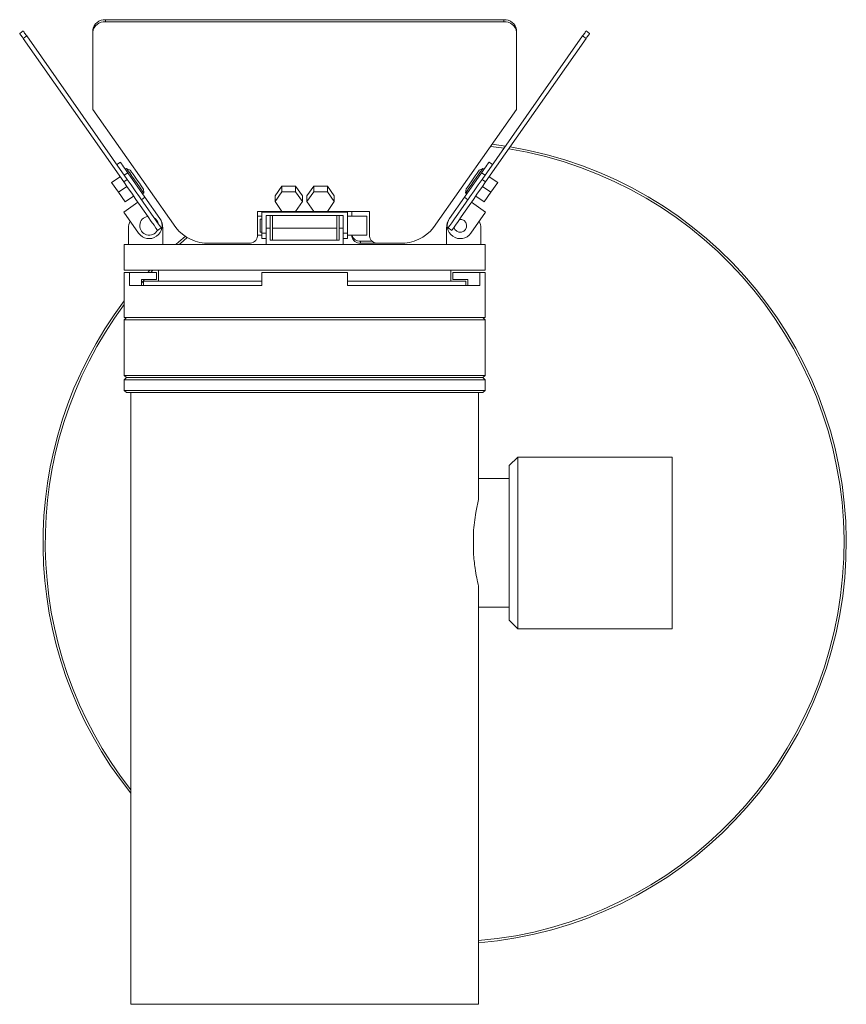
# Model space of a CAD drawing. Header units: millimetres. Extents: x -216 to 611, y -337 to 585.
# Tile 1 of 3: x 114 to 306, y -337 to -108. Entities that reach past the tile are written whole.
import ezdxf

# ---------------------------------------------------------------- set-up
doc = ezdxf.new("R2010")
doc.units = ezdxf.units.MM

msp = doc.modelspace()

# ---------------------------------------------------------------- linework, layer by layer
at = {"color": 7, "linetype": 'Continuous', "lineweight": 15}
for p, q in [((134.03, -108.26), (134.03, -107.8)), ((134.03, -107.8), (226.72, -107.8)), ((226.72, -108.26), (226.72, -107.8)), ((134.03, -108.26), (226.72, -108.26)), ((114.01, -111), (114.83, -110.42)), ((114.82, -112.15), (115.64, -111.58)), ((114.82, -112.15), (138.24, -145.59)), ((115.64, -111.58), (139.05, -145.02)), ((131.03, -110.72), (131.03, -110.26)), ((131.03, -128.74), (131.03, -110.72)), ((221.69, -145.02), (245.1, -111.58)), ((222.51, -145.59), (245.92, -112.15)), ((229.72, -110.72), (229.72, -110.26)), ((229.72, -110.72), (229.72, -128.74)), ((245.92, -112.15), (245.1, -111.58)), ((246.73, -111), (245.91, -110.42)), ((150.37, -156.18), (131.03, -128.74)), ((229.72, -128.74), (210.38, -156.18)), ((223.69, -137.3), (226.8, -137.71)), ((224.03, -136.81), (227.14, -137.23)), ((136.63, -141.55), (137.45, -140.98)), ((224.12, -141.55), (223.3, -140.98)), ((135.42, -145.75), (137.39, -144.38)), ((138.35, -144.01), (139.17, -143.43)), ((138.87, -142.42), (138.59, -142.61)), ((139.71, -142.81), (138.87, -142.42)), ((139.17, -143.43), (143.18, -149.17)), ((217.56, -149.17), (221.58, -143.43)), ((221.87, -142.42), (221.04, -142.81)), ((222.4, -144.01), (221.58, -143.43)), ((222.15, -142.61), (221.87, -142.42)), ((225.32, -145.75), (223.36, -144.38)), ((135.42, -145.75), (137, -148.01)), ((137, -148.01), (138.96, -146.63)), ((138.24, -145.59), (139.05, -145.02)), ((175.08, -146.56), (173.5, -148.81)), ((178.26, -146.56), (175.08, -146.56)), ((175.08, -147.93), (175.08, -146.56)), ((179.85, -148.81), (178.26, -146.56)), ((178.26, -147.93), (178.26, -146.56)), ((182.48, -146.56), (180.9, -148.81)), ((185.66, -146.56), (182.48, -146.56)), ((182.48, -147.93), (182.48, -146.56)), ((187.25, -148.81), (185.66, -146.56)), ((185.66, -147.93), (185.66, -146.56)), ((222.51, -145.59), (221.69, -145.02)), ((223.75, -148.01), (221.78, -146.63)), ((225.32, -145.75), (223.75, -148.01)), ((137, -148.01), (138.57, -150.26)), ((138.57, -150.26), (140.54, -148.88)), ((142.61, -148.35), (142.89, -148.15)), ((142.89, -148.15), (142.81, -147.23)), ((175.08, -147.93), (173.5, -150.18)), ((173.5, -150.18), (173.5, -148.81)), ((178.26, -147.93), (175.08, -147.93)), ((179.85, -150.18), (178.26, -147.93)), ((179.85, -150.18), (179.85, -148.81)), ((182.48, -147.93), (180.9, -150.18)), ((180.9, -150.18), (180.9, -148.81)), ((185.66, -147.93), (182.48, -147.93)), ((187.25, -150.18), (185.66, -147.93)), ((187.25, -150.18), (187.25, -148.81)), ((217.94, -147.23), (217.86, -148.15)), ((217.86, -148.15), (218.13, -148.35)), ((222.17, -150.26), (220.2, -148.88)), ((223.75, -148.01), (222.17, -150.26)), ((138.27, -152.61), (141.54, -150.31)), ((142.36, -149.74), (143.18, -149.17)), ((143.18, -149.17), (146.62, -154.08)), ((173.5, -150.18), (175.08, -152.44)), ((178.26, -152.44), (179.85, -150.18)), ((180.9, -150.18), (182.48, -152.44)), ((185.66, -152.44), (187.25, -150.18)), ((214.12, -154.08), (217.56, -149.17)), ((218.38, -149.74), (217.56, -149.17)), ((222.48, -152.61), (219.2, -150.31)), ((138.27, -152.61), (141.71, -157.52)), ((170.37, -152.49), (169.37, -152.49)), ((169.37, -152.49), (169.37, -158.23)), ((170.37, -153.6), (169.37, -153.6)), ((190.37, -152.49), (170.37, -152.49)), ((170.37, -152.61), (170.37, -152.49)), ((170.37, -157.52), (170.37, -152.61)), ((170.37, -152.61), (190.37, -152.61)), ((189.37, -153.43), (171.37, -153.43)), ((171.37, -153.43), (171.37, -154.69)), ((172.37, -153.43), (172.37, -156.38)), ((172.87, -156.38), (172.87, -153.43)), ((175.08, -152.44), (178.26, -152.44)), ((182.48, -152.44), (185.66, -152.44)), ((187.87, -156.38), (187.87, -153.43)), ((188.37, -156.38), (188.37, -153.43)), ((189.37, -154.69), (189.37, -153.43)), ((195.47, -152.49), (190.37, -152.49)), ((190.37, -152.61), (190.37, -152.49)), ((190.37, -152.61), (190.37, -157.52)), ((194.87, -153.6), (190.37, -153.6)), ((191.37, -152.49), (191.37, -153.6)), ((194.87, -153.6), (194.87, -158)), ((195.47, -158.23), (195.47, -152.49)), ((219.03, -157.52), (222.48, -152.61)), ((170.37, -154.3), (169.97, -154.3)), ((169.97, -157.3), (169.97, -154.3)), ((171.37, -156.38), (171.37, -154.69)), ((189.37, -154.69), (189.37, -156.38)), ((139.35, -156.38), (139.35, -160.18)), ((146.13, -156.87), (146.95, -156.29)), ((147.35, -156.38), (147.35, -160.18)), ((169.37, -158), (170.37, -158)), ((169.97, -157.3), (170.37, -157.3)), ((171.37, -157.52), (170.37, -157.52)), ((170.37, -158.8), (170.37, -157.52)), ((171.37, -156.38), (171.37, -160.18)), ((172.37, -156.38), (171.37, -156.38)), ((172.37, -156.38), (172.37, -159.18)), ((172.87, -159.18), (172.87, -156.38)), ((172.87, -156.38), (187.87, -156.38)), ((187.87, -159.18), (187.87, -156.38)), ((189.37, -156.38), (188.37, -156.38)), ((188.37, -156.38), (188.37, -159.18)), ((189.37, -156.38), (189.37, -160.18)), ((189.37, -157.52), (190.37, -157.52)), ((190.37, -158.8), (190.37, -157.52)), ((190.37, -158), (194.87, -158)), ((191.37, -158.23), (191.37, -158)), ((213.4, -156.38), (213.4, -160.18)), ((214.61, -156.87), (213.79, -156.29)), ((221.4, -156.38), (221.4, -160.18)), ((138.37, -160.18), (138.37, -166.18)), ((139.35, -160.18), (138.37, -160.18)), ((171.37, -160.18), (139.35, -160.18)), ((167.37, -159.87), (158.16, -159.87)), ((170.37, -158.8), (171.37, -158.8)), ((189.37, -160.18), (171.37, -160.18)), ((172.37, -159.18), (188.37, -159.18)), ((189.37, -158.8), (190.37, -158.8)), ((221.4, -160.18), (189.37, -160.18)), ((193.37, -159.41), (196.08, -159.41)), ((193.37, -159.87), (193.37, -159.41)), ((193.37, -159.87), (197.47, -159.87)), ((202.58, -159.87), (197.47, -159.87)), ((222.37, -160.18), (221.4, -160.18)), ((222.37, -166.18), (222.37, -160.18)), ((222.37, -166.18), (138.37, -166.18)), ((138.37, -166.68), (138.37, -177.18)), ((138.37, -166.68), (139.58, -166.68)), ((139.58, -166.68), (139.58, -169.68)), ((139.58, -166.68), (145.87, -166.68)), ((143.85, -166.68), (144.31, -166.18)), ((144.56, -166.68), (145.03, -166.18)), ((145.87, -166.68), (145.87, -168.33)), ((146.37, -166.18), (146.37, -168.68)), ((170.37, -166.68), (170.37, -169.68)), ((170.37, -166.68), (190.37, -166.68)), ((190.37, -166.68), (190.37, -169.68)), ((214.37, -168.68), (214.37, -166.18)), ((214.87, -166.68), (214.87, -168.33)), ((214.87, -166.68), (221.16, -166.68)), ((221.16, -166.68), (221.16, -169.68)), ((221.16, -166.68), (222.37, -166.68)), ((222.37, -177.18), (222.37, -166.68)), ((139.58, -169.68), (170.37, -169.68)), ((142.37, -168.33), (145.87, -168.33)), ((142.37, -168.33), (142.37, -169.68)), ((142.37, -169.14), (143.08, -168.33)), ((142.87, -168.68), (142.87, -169.68)), ((170.37, -168.68), (142.87, -168.68)), ((217.87, -168.68), (190.37, -168.68)), ((190.37, -169.68), (221.16, -169.68)), ((214.87, -168.33), (218.37, -168.33)), ((217.87, -169.68), (217.87, -168.68)), ((218.37, -168.33), (218.37, -169.68)), ((138.87, -177.18), (138.37, -177.68)), ((222.37, -177.18), (138.37, -177.18)), ((138.37, -177.68), (138.37, -190.68)), ((222.37, -177.68), (138.37, -177.68)), ((222.37, -177.68), (221.87, -177.18)), ((222.37, -190.68), (222.37, -177.68)), ((138.37, -190.68), (138.87, -191.18)), ((222.37, -190.68), (138.37, -190.68)), ((138.87, -191.18), (138.37, -191.68)), ((138.37, -191.68), (138.37, -194.18)), ((222.37, -191.68), (138.37, -191.68)), ((221.87, -191.18), (138.87, -191.18)), ((221.87, -191.18), (222.37, -190.68)), ((222.37, -191.68), (221.87, -191.18)), ((222.37, -194.18), (222.37, -191.68)), ((138.37, -194.18), (138.87, -194.68)), ((222.37, -194.18), (138.37, -194.18)), ((139.87, -194.68), (138.87, -194.68)), ((139.87, -194.68), (139.87, -337.18)), ((220.87, -194.68), (139.87, -194.68)), ((220.87, -194.68), (220.87, -219.61)), ((221.87, -194.68), (220.87, -194.68)), ((221.87, -194.68), (222.37, -194.18)), ((229.97, -209.68), (227.97, -211.68)), ((265.97, -209.68), (229.97, -209.68)), ((229.97, -209.68), (229.97, -249.68)), ((265.97, -209.68), (265.97, -249.68)), ((227.97, -247.68), (227.97, -211.68)), ((227.97, -214.68), (220.87, -214.68)), ((219.67, -227.31), (219.67, -232.04)), ((220.87, -239.74), (220.87, -337.18)), ((220.87, -244.68), (227.97, -244.68)), ((227.97, -247.68), (229.97, -249.68)), ((229.97, -249.68), (265.97, -249.68)), ((139.87, -337.18), (220.87, -337.18))]:
    msp.add_line(p, q, dxfattribs=at)
at = {"color": 7, "linetype": 'Continuous', "lineweight": 15, "flags": 128}
for points in [[(114.01, -111), (114.03, -111.02), (114.07, -111.07), (114.13, -111.17), (114.23, -111.3), (114.35, -111.47), (114.49, -111.67), (114.64, -111.9), (114.82, -112.15)], [(114.83, -110.42), (114.85, -110.44), (114.89, -110.5), (114.95, -110.6), (115.05, -110.73), (115.16, -110.9), (115.3, -111.1), (115.46, -111.32), (115.64, -111.58)], [(245.1, -111.58), (245.28, -111.32), (245.44, -111.1), (245.58, -110.9), (245.7, -110.73), (245.79, -110.6), (245.86, -110.5), (245.9, -110.44), (245.91, -110.42)], [(245.92, -112.15), (246.1, -111.9), (246.26, -111.67), (246.4, -111.47), (246.52, -111.3), (246.61, -111.17), (246.68, -111.07), (246.72, -111.02), (246.73, -111)], [(137.45, -140.98), (137.48, -141.02), (137.58, -141.16), (137.74, -141.39), (137.95, -141.7), (138.21, -142.07), (138.51, -142.49), (138.83, -142.95), (139.17, -143.43)], [(221.58, -143.43), (221.91, -142.95), (222.23, -142.49), (222.53, -142.07), (222.79, -141.7), (223.01, -141.39), (223.17, -141.16), (223.26, -141.02), (223.3, -140.98)], [(142.89, -148.15), (142.86, -148.12), (142.69, -147.87), (142.35, -147.39), (141.88, -146.72), (141.33, -145.93), (140.73, -145.07), (140.14, -144.24), (139.63, -143.5), (139.22, -142.92), (138.96, -142.55), (138.87, -142.42)], [(139.71, -142.81), (139.79, -142.93), (140.03, -143.28), (140.41, -143.81), (140.88, -144.48), (141.38, -145.21), (141.88, -145.91), (142.31, -146.52), (142.62, -146.97), (142.78, -147.2), (142.81, -147.23)], [(221.87, -142.42), (221.85, -142.45), (221.67, -142.7), (221.34, -143.19), (220.87, -143.85), (220.31, -144.65), (219.72, -145.5), (219.13, -146.33), (218.61, -147.07), (218.21, -147.66), (217.95, -148.03), (217.86, -148.15)], [(217.94, -147.23), (218.02, -147.11), (218.26, -146.77), (218.64, -146.23), (219.11, -145.57), (219.61, -144.84), (220.11, -144.13), (220.54, -143.52), (220.85, -143.08), (221.01, -142.84), (221.04, -142.81)], [(138.24, -145.59), (139.13, -146.86), (140.09, -148.24), (141.09, -149.66), (142.08, -151.07), (143.03, -152.43), (143.9, -153.68), (144.66, -154.77), (145.29, -155.66), (145.75, -156.32), (146.04, -156.73), (146.13, -156.87)], [(139.05, -145.02), (139.95, -146.29), (140.91, -147.66), (141.9, -149.09), (142.9, -150.5), (143.84, -151.86), (144.72, -153.1), (145.48, -154.19), (146.11, -155.09), (146.57, -155.75), (146.86, -156.16), (146.95, -156.29)], [(213.79, -156.29), (213.89, -156.16), (214.17, -155.75), (214.64, -155.09), (215.26, -154.19), (216.03, -153.1), (216.9, -151.86), (217.85, -150.5), (218.84, -149.09), (219.83, -147.66), (220.8, -146.29), (221.69, -145.02)], [(214.61, -156.87), (214.71, -156.73), (214.99, -156.32), (215.46, -155.66), (216.08, -154.77), (216.85, -153.68), (217.72, -152.43), (218.67, -151.07), (219.66, -149.66), (220.65, -148.24), (221.62, -146.86), (222.51, -145.59)], [(150.39, -160.18), (151.1, -159.54), (152.57, -158.27)], [(151.18, -160.18), (151.45, -159.93), (153.04, -158.56)]]:
    msp.add_lwpolyline(points, dxfattribs=at)
at = {"color": 7, "linetype": 'Continuous', "lineweight": 15}
for centre, radius, start, end in [((133.78, -110.56), 2.77, 84.8889, 173.7562), ((226.96, -110.56), 2.77, 6.2439, 95.1112), ((133.78, -111.02), 2.77, 84.8882, 173.7568), ((226.96, -111.02), 2.77, 6.2432, 95.1118), ((212.97, -229.68), 93.52, 274.8456, 80.6058), ((212.97, -229.68), 93, 274.8729, 80.7606), ((144.17, -155.8), 2.2, 97.9643, 332.0357), ((143.35, -156.38), 4, 155, 180), ((144.17, -155.8), 3, 215, 35), ((144.17, -155.8), 2.2, 10.38, 59.62), ((143.35, -156.38), 4, 0, 35), ((217.4, -156.38), 4, 145, 180), ((216.58, -155.8), 3, 145, 325), ((216.58, -155.8), 1.5, 193.1897, 96.8103), ((217.4, -156.38), 4, 0, 25), ((157.88, -150.37), 9.5, 217.6919, 271.6856), ((167.54, -158.03), 1.85, 264.8883, 353.7567), ((193.21, -158.03), 1.85, 186.2432, 275.1118), ((193.22, -157.52), 1.89, 194.7957, 274.4881), ((197.31, -158.03), 1.85, 186.2433, 275.1117), ((202.86, -150.37), 9.5, 268.3144, 322.3081), ((212.97, -229.68), 93.52, 142.907, 218.5909), ((212.97, -229.68), 93, 143.336, 218.1847)]:
    msp.add_arc(centre, radius, start, end, dxfattribs=at)
for points, knots in [([(219.67, -227.33), (219.73, -226.53), (219.86, -224.89), (220.27, -222.21), (220.65, -220.58), (220.87, -219.61)], [0, 0, 0, 0, 0.282868, 0.5744235, 1, 1, 1, 1]), ([(220.87, -239.74), (220.72, -239.11), (220.42, -237.83), (219.95, -235.27), (219.78, -233.23), (219.67, -232.02)], [0, 0, 0, 0, 0.283603, 0.575008, 1, 1, 1, 1])]:
    msp.add_open_spline(points, degree=3, knots=knots, dxfattribs=at)

doc.saveas('drawing.dxf')
